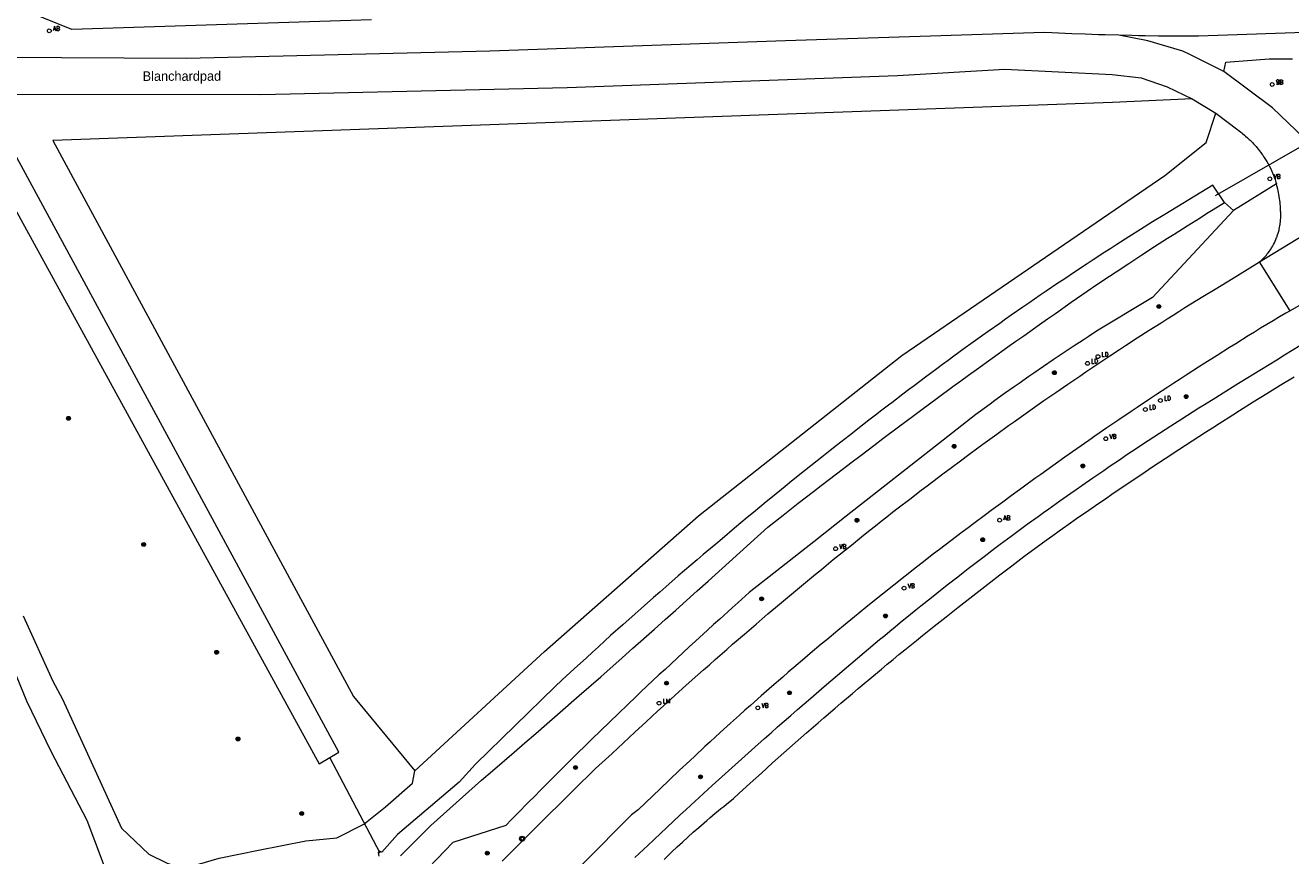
# Model space of a CAD drawing. Header units: metres. Extents: x 138165 to 154469, y 480134 to 494189.
# Tile 29 of 256: x 141175 to 141341, y 483620 to 483730. Entities that reach past the tile are written whole.
import ezdxf

# ---------------------------------------------------------------- set-up
doc = ezdxf.new("R2010")
doc.units = ezdxf.units.M
doc.header["$LTSCALE"] = 0.001
doc.header["$MEASUREMENT"] = 0
for name, color, linetype, lineweight in [('TOP-L-duiker', 7, 'Continuous', 0), ('TOP-L-topo objecten punt', 7, 'Continuous', 0), ('TOP-L-topo objecten vlak', 7, 'Continuous', 0), ('TOP-T-topo huisnummering naamgeving', 7, 'Continuous', 0)]:
    doc.layers.add(name, color=color, linetype=linetype, lineweight=lineweight)
doc.styles.add('Style-INTL_ISO', font='INTL_ISO.shx')
doc.styles.add('Style-STANDARD', font='STANDARD.shx')

# ---------------------------------------------------------------- blocks, each defined once
blk = doc.blocks.new('24')
at = {"layer": 'TOP-L-topo objecten punt', "color": 7, "linetype": 'Continuous', "lineweight": 0}
for radius in [0.025, 0.0182, 0.0115, 0.005]:
    blk.add_circle((0, 0), radius, dxfattribs=at)
blk = doc.blocks.new('121')
at = {"layer": 'TOP-L-topo objecten punt', "color": 7, "linetype": 'Continuous', "lineweight": 0}
blk.add_circle((0, 0), 0.025, dxfattribs=at)
at = {"layer": 'TOP-L-topo objecten punt', "color": 7, "linetype": 'Continuous', "lineweight": 0, "style": 'Style-STANDARD'}
blk.add_text('LD', height=0.06, dxfattribs=at).set_placement((0.0483, 0))
blk = doc.blocks.new('39')
at = {"layer": 'TOP-L-topo objecten punt', "color": 7, "linetype": 'Continuous', "lineweight": 0}
for p, q in [((0.0175, 0.0175), (-0.0175, 0.0175)), ((-0.0175, 0.0175), (-0.0175, -0.0175)), ((0.0175, 0.0175), (0.0175, -0.0175)), ((0.0175, -0.0175), (-0.0175, -0.0175))]:
    blk.add_line(p, q, dxfattribs=at)
blk.add_circle((0, 0), 0.0332, dxfattribs=at)
blk = doc.blocks.new('16')
at = {"layer": 'TOP-L-topo objecten punt', "color": 7, "linetype": 'Continuous', "lineweight": 0}
blk.add_circle((0, 0), 0.025, dxfattribs=at)
at = {"layer": 'TOP-L-topo objecten punt', "color": 7, "linetype": 'Continuous', "lineweight": 0, "style": 'Style-STANDARD'}
blk.add_text('LM', height=0.06, dxfattribs=at).set_placement((0.0483, 0))
blk = doc.blocks.new('14')
at = {"layer": 'TOP-L-topo objecten punt', "color": 7, "linetype": 'Continuous', "lineweight": 0}
blk.add_circle((0, 0), 0.025, dxfattribs=at)
at = {"layer": 'TOP-L-topo objecten punt', "color": 7, "linetype": 'Continuous', "lineweight": 0, "style": 'Style-STANDARD'}
blk.add_text('VB', height=0.06, dxfattribs=at).set_placement((0.0483, 0))
blk = doc.blocks.new('11')
at = {"layer": 'TOP-L-topo objecten punt', "color": 7, "linetype": 'Continuous', "lineweight": 0}
blk.add_circle((0, 0), 0.025, dxfattribs=at)
at = {"layer": 'TOP-L-topo objecten punt', "color": 7, "linetype": 'Continuous', "lineweight": 0, "style": 'Style-STANDARD'}
blk.add_text('AB', height=0.06, dxfattribs=at).set_placement((0.0483, 0))
blk = doc.blocks.new('175')
at = {"layer": 'TOP-L-topo objecten punt', "color": 7, "linetype": 'Continuous', "lineweight": 0}
blk.add_circle((0, 0), 0.025, dxfattribs=at)
at = {"layer": 'TOP-L-topo objecten punt', "color": 7, "linetype": 'Continuous', "lineweight": 0, "style": 'Style-STANDARD'}
blk.add_text('SB', height=0.06, dxfattribs=at).set_placement((0.0483, 0))

msp = doc.modelspace()

# ---------------------------------------------------------------- linework, layer by layer
at = {"layer": 'TOP-L-duiker', "flags": 128}
for points in [[(141343.73, 483714.27), (141331.4, 483707.23)], [(141214.89, 483633.38), (141221.51, 483620.81)]]:
    msp.add_lwpolyline(points, dxfattribs=at)
at = {"layer": 'TOP-L-topo objecten vlak', "flags": 128}
for points in [[(141220.45, 483730.37), (141181.02, 483729.08), (141168.29, 483734.27), (141137.01, 483792.23)], [(141318.72, 483728.34), (141316.95, 483728.38), (141316.07, 483728.41), (141314.31, 483728.47), (141312.55, 483728.54), (141311.68, 483728.58), (141309.92, 483728.66), (141308.92, 483728.71), (141274.89, 483727.62), (141235.98, 483726.24), (141196.11, 483725.28), (141171.4, 483725.43)], [(141345.69, 483728.77), (141329.24, 483728.21), (141328.37, 483728.21), (141326.61, 483728.21), (141324.85, 483728.23), (141323.97, 483728.24), (141322.22, 483728.26), (141321.34, 483728.28), (141320.46, 483728.29), (141318.72, 483728.34)], [(141332.54, 483723.58), (141328.08, 483725.82), (141327.17, 483726.24), (141322.55, 483727.62), (141318.72, 483728.34)], [(141332.54, 483723.58), (141332.8, 483724.82), (141338.53, 483725.26), (141339.14, 483725.24), (141339.45, 483725.23), (141340.06, 483725.23), (141340.67, 483725.24), (141341.28, 483725.25), (141341.59, 483725.26)], [(141165.03, 483720.51), (141165.61, 483720.58), (141205.86, 483720.55), (141246.17, 483721.46), (141289.61, 483723.07), (141303.74, 483723.87), (141317.87, 483723.18), (141321.7, 483722.74), (141325.12, 483721.54), (141328.4, 483719.98)], [(141346.03, 483712.35), (141344.15, 483713.86), (141338.97, 483718.79), (141332.54, 483723.58)], [(141328.4, 483719.98), (141317.91, 483719.51), (141178.53, 483714.5), (141218.07, 483641.36), (141226.11, 483631.6)], [(141328.4, 483719.98), (141331.51, 483718.09)], [(141226.11, 483631.6), (141243.17, 483647.28), (141263.43, 483665.15), (141290.21, 483686.24), (141324.81, 483709.88), (141330.24, 483714.25), (141331.51, 483718.09)], [(141331.51, 483718.09), (141334.39, 483715.89), (141334.52, 483715.8), (141334.78, 483715.6), (141334.91, 483715.5), (141335.03, 483715.4), (141335.29, 483715.2), (141335.41, 483715.09), (141335.65, 483714.87), (141335.77, 483714.76), (141335.89, 483714.65), (141336.01, 483714.54), (141336.13, 483714.42), (141336.35, 483714.19), (141336.46, 483714.07), (141336.58, 483713.95), (141336.79, 483713.71), (141336.9, 483713.58), (141337.1, 483713.33), (141337.2, 483713.2), (141337.4, 483712.94), (141337.59, 483712.68), (141337.69, 483712.55), (141337.87, 483712.28), (141337.95, 483712.14), (141338.13, 483711.86), (141338.21, 483711.72), (141338.37, 483711.44), (141338.52, 483711.15), (141338.67, 483710.86), (141338.81, 483710.56), (141338.88, 483710.41), (141338.94, 483710.26), (141339.07, 483709.96), (141339.18, 483709.66), (141339.29, 483709.35), (141339.39, 483709.04), (141339.46, 483708.82)], [(141170, 483711.85), (141213.56, 483632.52), (141216.14, 483634.06), (141173.19, 483713.3), (141170, 483711.85)], [(141332.63, 483706.34), (141331.12, 483708.62), (141330.32, 483708.15), (141329.52, 483707.67), (141327.93, 483706.71), (141327.14, 483706.23), (141325.56, 483705.26), (141324.77, 483704.77), (141323.19, 483703.79), (141321.61, 483702.81), (141320.05, 483701.81), (141318.48, 483700.82), (141317.7, 483700.31), (141316.92, 483699.81), (141315.36, 483698.8), (141314.59, 483698.29), (141313.04, 483697.26), (141311.49, 483696.23), (141310.72, 483695.72), (141309.18, 483694.68), (141308.41, 483694.16), (141306.88, 483693.11), (141306.12, 483692.58), (141304.59, 483691.52), (141303.83, 483690.99), (141303.07, 483690.45), (141301.56, 483689.38), (141300.8, 483688.84), (141299.29, 483687.76), (141298.54, 483687.22), (141297.04, 483686.12), (141296.29, 483685.58), (141295.54, 483685.03), (141294.79, 483684.47), (141293.3, 483683.37), (141292.56, 483682.81), (141291.82, 483682.25), (141291.08, 483681.69), (141290.34, 483681.13), (141288.86, 483680.01), (141288.43, 483679.68), (141287.58, 483679.02), (141286.72, 483678.36), (141285.86, 483677.71), (141285.01, 483677.05), (141283.31, 483675.72), (141281.61, 483674.39), (141280.76, 483673.72), (141279.91, 483673.05), (141279.07, 483672.38), (141277.38, 483671.04), (141275.7, 483669.68), (141274.86, 483669), (141273.19, 483667.64), (141272.35, 483666.96), (141270.68, 483665.59), (141269.85, 483664.9), (141268.2, 483663.52), (141266.54, 483662.13), (141265.72, 483661.43), (141264.07, 483660.04), (141263.25, 483659.34), (141262.43, 483658.64), (141260.79, 483657.23), (141259.16, 483655.81), (141258.35, 483655.1), (141257.54, 483654.39), (141255.92, 483652.97), (141255.11, 483652.25), (141253.5, 483650.82), (141251.89, 483649.38), (141250.29, 483647.93), (141249.49, 483647.2), (141248.7, 483646.47), (141247.1, 483645.02), (141245.52, 483643.55), (141244.54, 483642.64), (141234.11, 483632.46), (141231.97, 483630.1), (141223.85, 483623.22), (141221.8, 483620.89), (141221.49, 483621.02), (141221.32, 483620.84), (141221.41, 483620.39)], [(141339.46, 483708.82), (141333.83, 483705.28)], [(141337.26, 483698.54), (141354.52, 483709.05)], [(141337.26, 483698.54), (141337.45, 483698.71), (141337.55, 483698.8), (141337.64, 483698.89), (141337.73, 483698.97), (141337.9, 483699.16), (141338.07, 483699.35), (141338.15, 483699.44), (141338.23, 483699.54), (141338.39, 483699.74), (141338.54, 483699.94), (141338.62, 483700.05), (141338.76, 483700.26), (141338.83, 483700.37), (141338.96, 483700.58), (141339.08, 483700.81), (141339.2, 483701.03), (141339.31, 483701.26), (141339.41, 483701.49), (141339.5, 483701.73), (141339.55, 483701.84), (141339.59, 483701.96), (141339.63, 483702.08), (141339.71, 483702.33), (141339.78, 483702.57), (141339.81, 483702.69), (141339.84, 483702.82), (141339.89, 483703.07), (141339.94, 483703.31), (141339.96, 483703.44), (141339.97, 483703.57), (141340, 483703.82), (141340.02, 483704.07), (141340.04, 483704.32), (141340.04, 483704.58), (141340.04, 483704.83), (141340.03, 483705.08), (141340.02, 483705.21), (141340.01, 483705.36), (141340.01, 483705.52), (141339.99, 483705.84), (141339.97, 483706.17), (141339.95, 483706.33), (141339.92, 483706.66), (141339.89, 483706.82), (141339.85, 483707.14), (141339.79, 483707.46), (141339.76, 483707.62), (141339.69, 483707.94), (141339.66, 483708.1), (141339.58, 483708.42), (141339.49, 483708.73), (141339.46, 483708.82)], [(141224.24, 483620.42), (141228.22, 483624.43), (141234.9, 483630.36), (141236.33, 483631.59), (141239.2, 483634.06), (141240.62, 483635.29), (141242.05, 483636.53), (141243.48, 483637.77), (141244.9, 483639.01), (141247.74, 483641.49), (141250.58, 483643.98), (141253.42, 483646.48), (141254.83, 483647.73), (141257.66, 483650.24), (141259.07, 483651.49), (141260.48, 483652.75), (141263.29, 483655.27), (141264.7, 483656.53), (141267.5, 483659.06), (141268.9, 483660.33), (141270.3, 483661.59), (141272.56, 483663.64), (141273.56, 483664.43), (141274.57, 483665.22), (141276.57, 483666.79), (141278.59, 483668.35), (141279.59, 483669.13), (141281.61, 483670.68), (141283.64, 483672.23), (141284.65, 483673), (141286.68, 483674.54), (141287.7, 483675.31), (141289.74, 483676.83), (141291.79, 483678.35), (141292.81, 483679.11), (141293.83, 483679.87), (141294.86, 483680.63), (141296.92, 483682.13), (141297.95, 483682.88), (141298.98, 483683.63), (141300.01, 483684.38), (141302.08, 483685.87), (141304.15, 483687.35), (141305.19, 483688.09), (141306.23, 483688.83), (141308.31, 483690.3), (141309.35, 483691.03), (141310.39, 483691.76), (141312.49, 483693.22), (141314.58, 483694.67), (141315.85, 483695.54), (141317.53, 483696.67), (141318.38, 483697.23), (141320.06, 483698.34), (141321.75, 483699.45), (141323.45, 483700.55), (141325.15, 483701.64), (141326, 483702.19), (141327.71, 483703.27), (141329.42, 483704.35), (141330.28, 483704.88), (141331.13, 483705.42), (141332.63, 483706.34)], [(141333.83, 483705.28), (141323.16, 483693.86), (141315.81, 483689.41), (141314.69, 483688.68), (141314.03, 483688.25), (141312.73, 483687.39), (141311.42, 483686.53), (141310.77, 483686.09), (141310.12, 483685.66), (141308.83, 483684.78), (141307.54, 483683.9), (141306.9, 483683.45), (141305.62, 483682.56), (141304.98, 483682.11), (141303.7, 483681.21), (141302.43, 483680.29), (141301.8, 483679.84), (141300.54, 483678.92), (141299.91, 483678.45), (141295.63, 483675.1), (141291.38, 483671.76), (141282.87, 483665.08), (141278.62, 483661.73), (141270.12, 483655.04), (141268.67, 483653.74), (141267.86, 483653.02), (141266.24, 483651.56), (141265.44, 483650.84), (141264.63, 483650.1), (141263.03, 483648.64), (141262.23, 483647.9), (141260.63, 483646.43), (141259.83, 483645.69), (141259.04, 483644.95), (141258.25, 483644.21), (141256.66, 483642.72), (141255.87, 483641.97), (141255.08, 483641.22), (141254.3, 483640.47), (141252.73, 483638.97), (141251.95, 483638.22), (141250.39, 483636.7), (141249.61, 483635.94), (141248.83, 483635.18), (141247.28, 483633.66), (141246.51, 483632.9), (141245.73, 483632.13), (141244.2, 483630.6), (141242.66, 483629.06), (141241.9, 483628.28), (141241.14, 483627.51), (141239.61, 483625.96), (141238.86, 483625.18), (141238.1, 483624.4), (141231.13, 483622.16), (141225.81, 483616.65)], [(141333.83, 483705.28), (141332.63, 483706.34)], [(141358.37, 483701.88), (141341.26, 483692.12)], [(141237.62, 483619.74), (141238.88, 483621.01), (141239.93, 483622.06), (141240.95, 483623.07), (141241.96, 483624.08), (141246.96, 483629.03), (141249.88, 483631.9), (141252.1, 483633.88), (141252.84, 483634.58), (141253.58, 483635.28), (141255.07, 483636.67), (141256.56, 483638.05), (141257.31, 483638.74), (141258.06, 483639.43), (141258.82, 483640.12), (141260.32, 483641.49), (141261.83, 483642.85), (141263.35, 483644.21), (141264.11, 483644.88), (141264.88, 483645.56), (141265.64, 483646.23), (141267.17, 483647.58), (141267.94, 483648.24), (141269.48, 483649.58), (141271.02, 483650.9), (141271.8, 483651.57), (141272.57, 483652.23), (141274.12, 483653.54), (141275.68, 483654.85), (141277.25, 483656.15), (141278.03, 483656.8), (141278.82, 483657.45), (141279.61, 483658.1), (141281.18, 483659.38), (141281.97, 483660.03), (141282.77, 483660.66), (141283.56, 483661.3), (141285.15, 483662.58), (141285.99, 483663.24), (141286.74, 483663.84), (141287.48, 483664.42), (141288.23, 483665.01), (141288.98, 483665.6), (141289.73, 483666.18), (141291.24, 483667.35), (141292.75, 483668.51), (141293.51, 483669.09), (141295.02, 483670.23), (141295.78, 483670.81), (141296.55, 483671.38), (141298.07, 483672.52), (141298.84, 483673.08), (141300.37, 483674.21), (141301.14, 483674.77), (141302.68, 483675.89), (141304.23, 483677), (141305, 483677.55), (141306.56, 483678.65), (141307.33, 483679.2), (141308.89, 483680.29), (141309.68, 483680.83), (141310.46, 483681.37), (141312.03, 483682.45), (141313.6, 483683.52), (141314.39, 483684.06), (141315.97, 483685.12), (141316.76, 483685.65), (141317.55, 483686.17), (141318.83, 483687.02), (141319.61, 483687.53), (141321.17, 483688.54), (141322.73, 483689.54), (141324.3, 483690.54), (141325.08, 483691.04), (141325.87, 483691.54), (141326.65, 483692.03), (141327.44, 483692.52), (141329.02, 483693.5), (141329.81, 483693.99), (141331.4, 483694.96), (141332.99, 483695.92), (141334.36, 483696.74), (141337.26, 483698.54)], [(141341.26, 483692.12), (141337.26, 483698.54)], [(141341.26, 483692.12), (141340.69, 483691.8), (141339.87, 483691.3), (141339.04, 483690.8), (141337.39, 483689.8), (141336.57, 483689.29), (141335.75, 483688.79), (141334.11, 483687.77), (141333.3, 483687.26), (141331.66, 483686.23), (141330.04, 483685.2), (141329.22, 483684.68), (141327.6, 483683.64), (141326.79, 483683.11), (141325.98, 483682.59), (141325.18, 483682.06), (141323.57, 483681), (141322.76, 483680.47), (141321.16, 483679.4), (141320.36, 483678.86), (141318.76, 483677.78), (141317.17, 483676.69), (141315.58, 483675.6), (141314.79, 483675.05), (141313.21, 483673.95), (141311.63, 483672.84), (141310.84, 483672.28), (141309.27, 483671.16), (141308.49, 483670.59), (141307.71, 483670.03), (141306.15, 483668.9), (141304.59, 483667.76), (141303.48, 483666.94), (141301.95, 483665.82), (141301.19, 483665.25), (141299.66, 483664.12), (141298.9, 483663.56), (141298.15, 483662.99), (141297.39, 483662.41), (141296.64, 483661.84), (141295.88, 483661.27), (141295.13, 483660.69), (141294.38, 483660.12), (141292.88, 483658.96), (141292.13, 483658.38), (141290.63, 483657.21), (141289.15, 483656.03), (141287.66, 483654.85), (141286.18, 483653.66), (141285.45, 483653.07), (141284.71, 483652.47), (141283.98, 483651.87), (141282.51, 483650.67), (141281.78, 483650.06), (141280.32, 483648.85), (141279.6, 483648.24), (141278.15, 483647.02), (141277.42, 483646.41), (141275.98, 483645.18), (141275.26, 483644.56), (141274.55, 483643.94), (141273.11, 483642.7), (141271.69, 483641.45), (141270.27, 483640.2), (141269.56, 483639.57), (141268.85, 483638.94), (141267.67, 483637.88), (141266.31, 483636.65), (141264.97, 483635.41), (141264.29, 483634.79), (141262.95, 483633.55), (141262.29, 483632.92), (141260.95, 483631.67), (141259.63, 483630.41), (141258.39, 483629.23), (141255.5, 483626.49), (141254.65, 483625.8), (141235.72, 483606.77)], [(141255.09, 483620.21), (141256.77, 483621.8), (141257.61, 483622.59), (141259.3, 483624.17), (141260.99, 483625.75), (141261.84, 483626.53), (141263.54, 483628.1), (141265.24, 483629.66), (141266.96, 483631.22), (141267.81, 483631.99), (141269.53, 483633.53), (141270.4, 483634.31), (141272.12, 483635.84), (141272.99, 483636.61), (141273.86, 483637.37), (141275.6, 483638.9), (141276.47, 483639.66), (141278.21, 483641.17), (141279.96, 483642.68), (141281.72, 483644.18), (141283.48, 483645.68), (141285.25, 483647.17), (141287.26, 483648.86), (141287.94, 483649.42), (141288.62, 483649.98), (141289.3, 483650.54), (141289.98, 483651.1), (141291.34, 483652.21), (141292.03, 483652.76), (141292.71, 483653.31), (141294.09, 483654.41), (141294.78, 483654.96), (141296.16, 483656.05), (141296.86, 483656.59), (141297.55, 483657.13), (141298.25, 483657.67), (141298.94, 483658.21), (141299.64, 483658.74), (141300.34, 483659.28), (141301.04, 483659.81), (141302.45, 483660.87), (141303.15, 483661.4), (141304.56, 483662.45), (141305.98, 483663.5), (141306.69, 483664.02), (141308.11, 483665.05), (141308.83, 483665.57), (141309.54, 483666.08), (141310.98, 483667.1), (141312.41, 483668.12), (141313.14, 483668.62), (141313.86, 483669.13), (141315.3, 483670.13), (141316.76, 483671.12), (141317.48, 483671.62), (141318.94, 483672.61), (141319.67, 483673.1), (141321.14, 483674.07), (141321.87, 483674.56), (141323.34, 483675.52), (141324.08, 483676.01), (141325.56, 483676.96), (141327.04, 483677.91), (141327.78, 483678.38), (141329.27, 483679.32), (141330.02, 483679.79), (141331.52, 483680.72), (141332.47, 483681.31), (141334.48, 483682.57), (141336.49, 483683.82), (141337.5, 483684.44), (141339.52, 483685.67), (141340.53, 483686.29), (141342.55, 483687.52)], [(141258.91, 483619.94), (141259.6, 483620.6), (141259.94, 483620.93), (141260.64, 483621.59), (141260.98, 483621.91), (141261.33, 483622.24), (141262.04, 483622.88), (141262.75, 483623.52), (141263.47, 483624.16), (141263.83, 483624.47), (141264.19, 483624.78), (141264.55, 483625.09), (141264.92, 483625.4), (141265.28, 483625.71), (141265.65, 483626.02), (141266.02, 483626.32), (141266.38, 483626.63), (141266.76, 483626.93), (141267.13, 483627.23), (141268.04, 483627.96), (141268.77, 483628.63), (141270.24, 483629.97), (141270.98, 483630.64), (141271.72, 483631.31), (141273.2, 483632.64), (141273.94, 483633.3), (141275.42, 483634.62), (141276.17, 483635.28), (141276.92, 483635.94), (141277.67, 483636.6), (141279.17, 483637.9), (141279.92, 483638.55), (141281.43, 483639.85), (141282.18, 483640.5), (141283.7, 483641.79), (141284.46, 483642.43), (141285.22, 483643.07), (141285.98, 483643.71), (141287.51, 483644.98), (141288.28, 483645.61), (141289.05, 483646.25), (141289.82, 483646.88), (141290.58, 483647.51), (141292.13, 483648.76), (141292.9, 483649.39), (141294.45, 483650.63), (141296.01, 483651.87), (141297.57, 483653.1), (141299.14, 483654.33), (141299.93, 483654.94), (141301.5, 483656.16), (141303.08, 483657.37), (141304.66, 483658.57), (141305.46, 483659.17), (141306.25, 483659.77), (141307.85, 483660.96), (141309.18, 483661.95), (141310.04, 483662.56), (141310.9, 483663.17), (141311.77, 483663.78), (141313.49, 483664.99), (141314.36, 483665.59), (141316.1, 483666.79), (141316.97, 483667.39), (141317.84, 483667.98), (141319.59, 483669.17), (141320.46, 483669.76), (141322.21, 483670.94), (141323.09, 483671.52), (141324.85, 483672.69), (141326.62, 483673.85), (141327.5, 483674.43), (141329.27, 483675.58), (141330.16, 483676.15), (141331.05, 483676.72), (141331.93, 483677.29), (141333.72, 483678.42), (141334.61, 483678.99), (141336.4, 483680.11), (141338.19, 483681.23), (141339.98, 483682.34), (141341.79, 483683.44)], [(141174.6, 483651.99), (141178.52, 483643.38), (141179.8, 483641.01), (141187.54, 483624.06), (141191.12, 483620.66), (141193.53, 483619.44), (141195.73, 483618.76), (141200.39, 483620.11), (141205.55, 483621.16), (141211.78, 483622.38), (141215.88, 483622.77), (141219.44, 483624.59), (141222.29, 483626.88), (141225.81, 483629.98), (141226.11, 483631.6)], [(141172.7, 483580.06), (141178.07, 483585.61), (141183.02, 483592.47), (141184.46, 483595.16), (141185.47, 483598.03), (141186.42, 483601.31), (141186.72, 483603.88), (141187.08, 483606.92), (141187.32, 483609.79), (141187.08, 483612.89), (141186.18, 483616.71), (141183.02, 483625.07), (141178.31, 483634.14), (141175.09, 483640.77), (141171.57, 483649.36)]]:
    msp.add_lwpolyline(points, dxfattribs=at)

# ---------------------------------------------------------------- block references
at = {"layer": 'TOP-L-topo objecten punt', "xscale": 10, "yscale": 10, "zscale": 10}
for name, p in [('11', (141178.04, 483728.93)), ('175', (141338.92, 483721.87)), ('14', (141338.92, 483721.87)), ('14', (141338.61, 483709.46)), ('24', (141324.01, 483692.67)), ('121', (141315.99, 483686.08)), ('121', (141314.61, 483685.19)), ('24', (141310.26, 483683.96)), ('121', (141322.23, 483679.12)), ('121', (141324.21, 483680.3)), ('24', (141327.59, 483680.82)), ('24', (141180.57, 483677.96)), ('14', (141317.02, 483675.28)), ('24', (141297.07, 483674.28)), ('24', (141314.01, 483671.7)), ('24', (141284.29, 483664.55)), ('11', (141303.06, 483664.56)), ('24', (141190.46, 483661.37)), ('14', (141281.48, 483660.81)), ('24', (141300.83, 483662)), ('14', (141290.49, 483655.62)), ('24', (141271.75, 483654.22)), ('24', (141288.05, 483651.97)), ('24', (141200.06, 483647.19)), ('24', (141259.23, 483643.14)), ('24', (141275.42, 483641.87)), ('16', (141258.26, 483640.49)), ('14', (141271.25, 483639.89)), ('24', (141202.87, 483635.79)), ('24', (141247.27, 483632.03)), ('24', (141263.71, 483630.81)), ('24', (141211.25, 483625.98)), ('39', (141240.23, 483622.67)), ('24', (141235.66, 483620.77))]:
    msp.add_blockref(name, p, dxfattribs=at)

# ---------------------------------------------------------------- texts
at = {"layer": 'TOP-T-topo huisnummering naamgeving', "style": 'Style-INTL_ISO'}
msp.add_text('Blanchardpad', height=1.25, rotation=0.1, dxfattribs=at).set_placement((141190.33, 483722.34))

doc.saveas('drawing.dxf')
